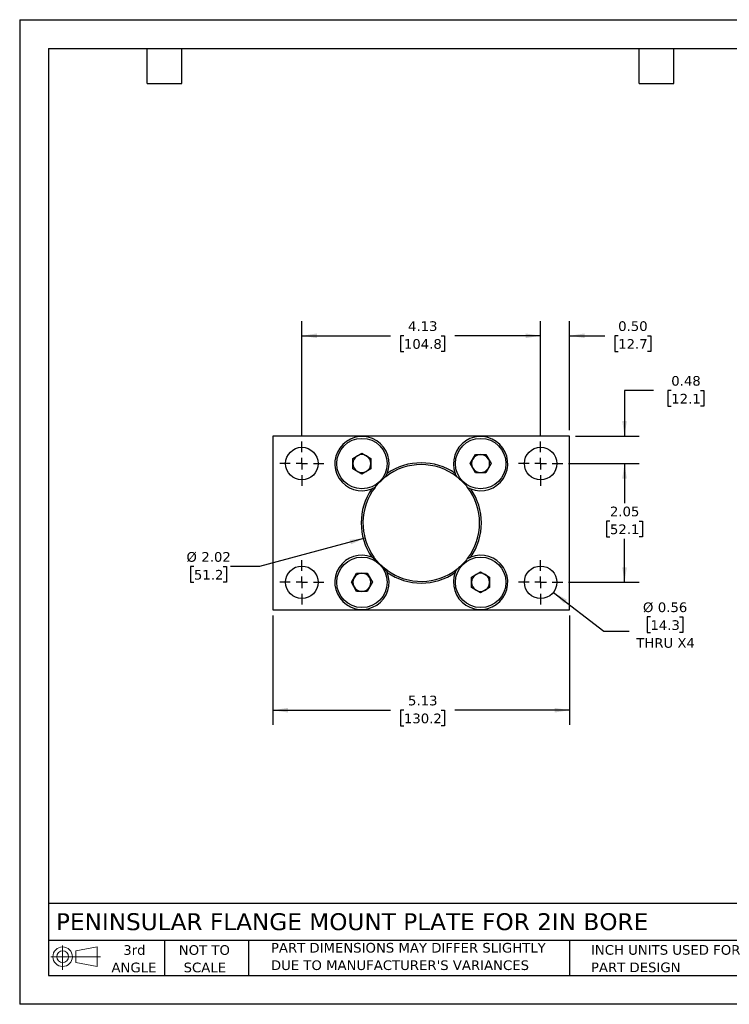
# Model space of a CAD drawing. Header units: inches. Extents: x 0 to 22, y 0 to 17.
# Tile 1 of 2: x 0 to 12.3, y 0 to 17. Entities that reach past the tile are written whole.
import ezdxf

# ---------------------------------------------------------------- set-up
doc = ezdxf.new("R2010")
doc.units = ezdxf.units.IN
doc.header["$LTSCALE"] = 2
doc.header["$MEASUREMENT"] = 0
doc.linetypes.add('SLD-Center', pattern=[0.75, 0.6, -0.05, 0.05, -0.05])
doc.linetypes.add('SLD-Solid', pattern=[0])
doc.layers.add('CENTER', color=40, linetype='SLD-Center')
doc.layers.add('SLD-DEFPOINTS', color=7, linetype='Continuous')
doc.layers.add('DIMENSIONS', color=140, linetype='SLD-Solid', lineweight=25)
doc.layers.add('TEXT', color=140, linetype='SLD-Solid', lineweight=25)
doc.styles.add('SLDTEXTSTYLE0', font='VERDANA.TTF')
doc.dimstyles.new('SLDDIMSTYLE0', dxfattribs={"dimtxt": 0.169922, "dimasz": 0.26, "dimexe": 0, "dimexo": 0.0625, "dimgap": 0.04248, "dimtad": 0, "dimtih": 1, "dimtoh": 1, "dimrnd": 1e-09, "dimzin": 12, "dimdsep": 46, "dimtxsty": 'SLDTEXTSTYLE0', "dimsah": 1, "dimcen": 0.09, "dimadec": 0, "dimazin": 3, "dimtfac": 1, "dimtofl": 0, "dimtmove": 0, "dimatfit": 3, "dimfxl": 0, "dimfrac": 2, "dimtolj": 1, "dimtzin": 12, "dimarcsym": 0})
doc.dimstyles.new('SLDDIMSTYLE1', dxfattribs={"dimtxt": 0.169922, "dimasz": 0.26, "dimexe": 0, "dimexo": 0.0625, "dimgap": 0.04248, "dimtad": 0, "dimtih": 1, "dimtoh": 1, "dimrnd": 1e-09, "dimzin": 0, "dimdsep": 46, "dimtxsty": 'SLDTEXTSTYLE0', "dimsah": 1, "dimcen": 0.09, "dimadec": 0, "dimazin": 0, "dimtfac": 1, "dimtmove": 0, "dimatfit": 0, "dimfxl": 0, "dimfrac": 2, "dimtolj": 1, "dimtzin": 12, "dimarcsym": 0})
doc.dimstyles.new('SLDDIMSTYLE2', dxfattribs={"dimtxt": 0.169922, "dimasz": 0.26, "dimexe": 0, "dimexo": 0.0625, "dimgap": 0.04248, "dimtad": 0, "dimtih": 1, "dimtoh": 1, "dimrnd": 1e-09, "dimdsep": 46, "dimtxsty": 'SLDTEXTSTYLE0', "dimsah": 1, "dimcen": 0.09, "dimadec": 0, "dimazin": 2, "dimtfac": 1, "dimtmove": 0, "dimatfit": 0, "dimfxl": 0, "dimfrac": 2, "dimtolj": 1, "dimtzin": 12, "dimarcsym": 0})
doc.dimstyles.new('SLDDIMSTYLE3', dxfattribs={"dimtxt": 0.169922, "dimasz": 0.26, "dimexe": 0, "dimexo": 0.0625, "dimgap": 0.04248, "dimtad": 0, "dimtih": 1, "dimtoh": 1, "dimrnd": 1e-09, "dimzin": 12, "dimdsep": 46, "dimtxsty": 'SLDTEXTSTYLE0', "dimsah": 1, "dimcen": 0, "dimadec": 0, "dimazin": 3, "dimtfac": 1, "dimtofl": 0, "dimtmove": 0, "dimatfit": 3, "dimfxl": 0, "dimfrac": 2, "dimtolj": 1, "dimtzin": 12, "dimarcsym": 0})
doc.dimstyles.new('SLDDIMSTYLE4', dxfattribs={"dimtxt": 0.169922, "dimasz": 0.26, "dimexe": 0, "dimexo": 0.0625, "dimgap": 0.04248, "dimtad": 0, "dimtih": 1, "dimtoh": 1, "dimrnd": 1e-09, "dimdsep": 46, "dimtxsty": 'SLDTEXTSTYLE0', "dimsah": 1, "dimcen": 0, "dimadec": 0, "dimazin": 2, "dimtfac": 1, "dimtofl": 0, "dimtmove": 0, "dimatfit": 3, "dimfxl": 0, "dimfrac": 2, "dimtolj": 1, "dimtzin": 12, "dimarcsym": 0})

# ---------------------------------------------------------------- blocks, each defined once
blk = doc.blocks.new('Block11')
at = {"color": 7, "linetype": 'SLD-Solid', "lineweight": 18}
for p, q in [((0.204, 0.418), (0.204, 0)), ((0.431, 0.328), (0.801, 0.396)), ((0.801, 0.396), (0.801, 0.058)), ((0, 0.227), (0.856, 0.227)), ((0.431, 0.126), (0.431, 0.328)), ((0.431, 0.126), (0.801, 0.058))]:
    blk.add_line(p, q, dxfattribs=at)
for radius in [0.169, 0.101]:
    blk.add_circle((0.204, 0.227), radius, dxfattribs=at)
blk = doc.blocks.new('Block12')
at = {"layer": 'SLD-DEFPOINTS'}
blk.add_blockref('Block11', (0, 0), dxfattribs=at)
blk = doc.blocks.new('SW_NOTE_0_2')
at = {"layer": 'TEXT', "color": 0, "char_height": 0.16667, "attachment_point": 1, "style": 'SLDTEXTSTYLE0'}
for s, insert in [('PART DIMENSIONS MAY DIFFER SLIGHTLY ', (0, 0.212)), ("DUE TO MANUFACTURER'S VARIANCES", (0, -0.089))]:
    blk.add_mtext(s, dxfattribs=dict(at, insert=insert))
blk = doc.blocks.new('SW_NOTE_0_3')
at = {"layer": 'TEXT', "color": 0, "char_height": 0.1667, "attachment_point": 2, "style": 'SLDTEXTSTYLE0'}
for s, insert in [('NOT TO', (0.414, 0.212)), ('SCALE', (0.422, -0.089))]:
    blk.add_mtext(s, dxfattribs=dict(at, insert=insert))
blk = doc.blocks.new('SW_NOTE_0_4')
at = {"layer": 'TEXT', "color": 0, "char_height": 0.1667, "attachment_point": 2, "style": 'SLDTEXTSTYLE0'}
for s, insert in [('3rd', (0.182, 0.212)), ('ANGLE', (0.175, -0.089))]:
    blk.add_mtext(s, dxfattribs=dict(at, insert=insert))
blk = doc.blocks.new('SW_NOTE_0_5')
at = {"layer": 'TEXT', "color": 0, "char_height": 0.16667, "attachment_point": 1, "style": 'SLDTEXTSTYLE0'}
for s, insert in [('INCH UNITS USED FOR ', (0, 0.212)), ('PART DESIGN', (0, -0.089))]:
    blk.add_mtext(s, dxfattribs=dict(at, insert=insert))
blk = doc.blocks.new('_D')
at = {"layer": 'DIMENSIONS'}
for p, q in [((9.48, 9.336), (10.698, 9.336)), ((10.448, 9.336), (10.448, 8.652)), ((10.196, 8.343), (10.139, 8.343)), ((10.139, 8.343), (10.139, 8.073)), ((10.701, 8.343), (10.758, 8.343)), ((10.758, 8.343), (10.758, 8.073)), ((10.139, 8.073), (10.196, 8.073)), ((10.448, 7.286), (10.448, 8.035)), ((10.758, 8.073), (10.701, 8.073)), ((9.48, 7.286), (10.698, 7.286))]:
    blk.add_line(p, q, dxfattribs=at)
for points in [[(10.448, 9.336), (10.408, 9.076), (10.488, 9.076)], [(10.448, 7.286), (10.488, 7.546), (10.408, 7.546)]]:
    blk.add_solid(points, dxfattribs=at)
at = {"layer": 'DIMENSIONS', "char_height": 0.1667, "attachment_point": 1, "style": 'SLDTEXTSTYLE0'}
for s, insert in [('2.05', (10.196, 8.593)), ('52.1', (10.196, 8.285))]:
    blk.add_mtext(s, dxfattribs=dict(at, insert=insert))
blk = doc.blocks.new('_D_1')
at = {"layer": 'DIMENSIONS'}
for p, q in [((4.874, 9.817), (4.874, 11.793)), ((8.999, 9.817), (8.999, 11.793)), ((4.874, 11.543), (6.407, 11.543)), ((6.637, 11.543), (6.58, 11.543)), ((6.58, 11.543), (6.58, 11.273)), ((7.283, 11.543), (7.34, 11.543)), ((7.34, 11.543), (7.34, 11.273)), ((8.999, 11.543), (7.514, 11.543)), ((6.58, 11.273), (6.637, 11.273)), ((7.34, 11.273), (7.283, 11.273))]:
    blk.add_line(p, q, dxfattribs=at)
for points in [[(4.874, 11.543), (5.134, 11.503), (5.134, 11.583)], [(8.999, 11.543), (8.739, 11.583), (8.739, 11.503)]]:
    blk.add_solid(points, dxfattribs=at)
at = {"layer": 'DIMENSIONS', "char_height": 0.1667, "attachment_point": 1, "style": 'SLDTEXTSTYLE0'}
for s, insert in [('4.13', (6.708, 11.793)), ('104.8', (6.637, 11.485))]:
    blk.add_mtext(s, dxfattribs=dict(at, insert=insert))
blk = doc.blocks.new('_D_2')
at = {"layer": 'DIMENSIONS'}
for p, q in [((8.999, 9.817), (8.999, 11.793)), ((9.499, 9.911), (9.499, 11.793)), ((8.999, 11.543), (8.499, 11.543)), ((9.499, 11.543), (10.108, 11.543)), ((10.338, 11.543), (10.281, 11.543)), ((10.281, 11.543), (10.281, 11.273)), ((10.843, 11.543), (10.9, 11.543)), ((10.9, 11.543), (10.9, 11.273)), ((10.281, 11.273), (10.338, 11.273)), ((10.9, 11.273), (10.843, 11.273))]:
    blk.add_line(p, q, dxfattribs=at)
for points in [[(8.999, 11.543), (8.739, 11.583), (8.739, 11.503)], [(9.499, 11.543), (9.759, 11.503), (9.759, 11.583)]]:
    blk.add_solid(points, dxfattribs=at)
at = {"layer": 'DIMENSIONS', "char_height": 0.1667, "attachment_point": 1, "style": 'SLDTEXTSTYLE0'}
for s, insert in [('0.50', (10.338, 11.793)), ('12.7', (10.338, 11.485))]:
    blk.add_mtext(s, dxfattribs=dict(at, insert=insert))
blk = doc.blocks.new('_D_3')
at = {"layer": 'DIMENSIONS'}
for p, q in [((10.948, 10.598), (10.448, 10.598)), ((10.448, 10.598), (10.448, 9.811)), ((11.255, 10.598), (11.197, 10.598)), ((11.197, 10.598), (11.197, 10.328)), ((11.759, 10.598), (11.817, 10.598)), ((11.817, 10.598), (11.817, 10.328)), ((11.197, 10.328), (11.255, 10.328)), ((11.817, 10.328), (11.759, 10.328)), ((9.599, 9.811), (10.698, 9.811)), ((9.48, 9.336), (10.698, 9.336)), ((10.448, 9.336), (10.448, 8.836))]:
    blk.add_line(p, q, dxfattribs=at)
for points in [[(10.448, 9.811), (10.488, 10.071), (10.408, 10.071)], [(10.448, 9.336), (10.408, 9.076), (10.488, 9.076)]]:
    blk.add_solid(points, dxfattribs=at)
at = {"layer": 'DIMENSIONS', "char_height": 0.1667, "attachment_point": 1, "style": 'SLDTEXTSTYLE0'}
for s, insert in [('0.48', (11.255, 10.848)), ('12.1', (11.255, 10.54))]:
    blk.add_mtext(s, dxfattribs=dict(at, insert=insert))
blk = doc.blocks.new('_D_4')
at = {"layer": 'DIMENSIONS'}
for p, q in [((4.374, 6.711), (4.374, 4.828)), ((9.499, 6.711), (9.499, 4.828)), ((4.374, 5.078), (6.407, 5.078)), ((6.637, 5.078), (6.58, 5.078)), ((6.58, 5.078), (6.58, 4.808)), ((7.283, 5.078), (7.34, 5.078)), ((7.34, 5.078), (7.34, 4.808)), ((9.499, 5.078), (7.514, 5.078)), ((6.58, 4.808), (6.637, 4.808)), ((7.34, 4.808), (7.283, 4.808))]:
    blk.add_line(p, q, dxfattribs=at)
for points in [[(4.374, 5.078), (4.634, 5.038), (4.634, 5.118)], [(9.499, 5.078), (9.239, 5.118), (9.239, 5.038)]]:
    blk.add_solid(points, dxfattribs=at)
at = {"layer": 'DIMENSIONS', "char_height": 0.1667, "attachment_point": 1, "style": 'SLDTEXTSTYLE0'}
for s, insert in [('5.13', (6.708, 5.328)), ('130.2', (6.637, 5.02))]:
    blk.add_mtext(s, dxfattribs=dict(at, insert=insert))
blk = doc.blocks.new('_D_5')
at = {"layer": 'DIMENSIONS'}
for p, q in [((5.964, 8.049), (4.143, 7.558)), ((3.01, 7.558), (2.953, 7.558)), ((2.953, 7.558), (2.953, 7.288)), ((3.515, 7.558), (3.572, 7.558)), ((3.572, 7.558), (3.572, 7.288)), ((4.143, 7.558), (3.643, 7.558)), ((2.953, 7.288), (3.01, 7.288)), ((3.572, 7.288), (3.515, 7.288))]:
    blk.add_line(p, q, dxfattribs=at)
blk.add_solid([(5.964, 8.049), (5.702, 8.02), (5.723, 7.942)], dxfattribs=at)
at = {"layer": 'DIMENSIONS', "char_height": 0.1667, "attachment_point": 1, "style": 'SLDTEXTSTYLE0'}
for s, insert in [('%%c', (2.881, 7.808)), ('2.02', (3.138, 7.808)), ('51.2', (3.01, 7.5))]:
    blk.add_mtext(s, dxfattribs=dict(at, insert=insert))
blk = doc.blocks.new('_D_6')
at = {"layer": 'DIMENSIONS'}
for p, q in [((9.221, 7.113), (10.088, 6.442)), ((10.895, 6.689), (10.838, 6.689)), ((10.838, 6.689), (10.838, 6.419)), ((11.4, 6.689), (11.457, 6.689)), ((11.457, 6.689), (11.457, 6.419)), ((10.088, 6.442), (10.526, 6.442)), ((10.838, 6.419), (10.895, 6.419)), ((11.457, 6.419), (11.4, 6.419))]:
    blk.add_line(p, q, dxfattribs=at)
blk.add_solid([(9.221, 7.113), (9.403, 6.923), (9.452, 6.986)], dxfattribs=at)
at = {"layer": 'DIMENSIONS', "char_height": 0.1667, "attachment_point": 1, "style": 'SLDTEXTSTYLE0'}
for s, insert in [('%%c', (10.766, 6.939)), ('0.56', (11.023, 6.939)), ('14.3', (10.895, 6.631)), ('THRU X4', (10.651, 6.323))]:
    blk.add_mtext(s, dxfattribs=dict(at, insert=insert))
blk = doc.blocks.new('SW_CENTERMARKSYMBOL_0')
at = {"layer": 'CENTER', "color": 0}
for p, q in [((0, 0.2), (0, 0.38125)), ((-0.2, 0), (-0.38125, 0)), ((0, 0), (-0.1, 0)), ((0, 0), (0, 0.1)), ((0, 0), (0, -0.1)), ((0, 0), (0.1, 0)), ((0.2, 0), (0.38125, 0)), ((0, -0.2), (0, -0.38125))]:
    blk.add_line(p, q, dxfattribs=at)
blk = doc.blocks.new('SW_CENTERMARKSYMBOL_1')
at = {"layer": 'CENTER', "color": 0}
for p, q in [((0, 0.2), (0, 0.38125)), ((-0.2, 0), (-0.38125, 0)), ((0, 0), (-0.1, 0)), ((0, 0), (0, 0.1)), ((0, 0), (0, -0.1)), ((0, 0), (0.1, 0)), ((0.2, 0), (0.38125, 0)), ((0, -0.2), (0, -0.38125))]:
    blk.add_line(p, q, dxfattribs=at)
blk = doc.blocks.new('SW_CENTERMARKSYMBOL_2')
at = {"layer": 'CENTER', "color": 0}
for p, q in [((0, 0.2), (0, 0.38125)), ((-0.2, 0), (-0.38125, 0)), ((0, 0), (-0.1, 0)), ((0, 0), (0, 0.1)), ((0, 0), (0, -0.1)), ((0, 0), (0.1, 0)), ((0.2, 0), (0.38125, 0)), ((0, -0.2), (0, -0.38125))]:
    blk.add_line(p, q, dxfattribs=at)
blk = doc.blocks.new('SW_CENTERMARKSYMBOL_3')
at = {"layer": 'CENTER', "color": 0}
for p, q in [((0, 0.2), (0, 0.38125)), ((-0.2, 0), (-0.38125, 0)), ((0, 0), (-0.1, 0)), ((0, 0), (0, 0.1)), ((0, 0), (0, -0.1)), ((0, 0), (0.1, 0)), ((0.2, 0), (0.38125, 0)), ((0, -0.2), (0, -0.38125))]:
    blk.add_line(p, q, dxfattribs=at)

msp = doc.modelspace()

# ---------------------------------------------------------------- linework, layer by layer
at = {"color": 7, "linetype": 'SLD-Solid'}
for p, q in [((0, 17), (0, 0)), ((0, 17), (22, 17)), ((22, 0), (0, 0))]:
    msp.add_line(p, q, dxfattribs=at)
for p, q in [((4.374, 9.811), (4.374, 6.811)), ((9.499, 9.811), (4.374, 9.811)), ((9.499, 6.811), (9.499, 9.811)), ((5.755, 9.426), (5.912, 9.516)), ((5.755, 9.245), (5.755, 9.426)), ((5.912, 9.516), (6.068, 9.426)), ((6.068, 9.426), (6.068, 9.245)), ((7.781, 9.336), (7.871, 9.492)), ((7.871, 9.492), (8.052, 9.492)), ((8.052, 9.492), (8.142, 9.336)), ((5.912, 9.155), (5.755, 9.245)), ((6.068, 9.245), (5.912, 9.155)), ((7.871, 9.179), (7.781, 9.336)), ((8.142, 9.336), (8.052, 9.179)), ((8.052, 9.179), (7.871, 9.179)), ((5.731, 7.286), (5.821, 7.442)), ((5.821, 7.442), (6.002, 7.442)), ((6.002, 7.442), (6.092, 7.286)), ((7.805, 7.376), (7.962, 7.466)), ((7.805, 7.195), (7.805, 7.376)), ((7.962, 7.466), (8.118, 7.376)), ((8.118, 7.376), (8.118, 7.195)), ((5.821, 7.129), (5.731, 7.286)), ((6.092, 7.286), (6.002, 7.129)), ((7.962, 7.105), (7.805, 7.195)), ((8.118, 7.195), (7.962, 7.105)), ((6.002, 7.129), (5.821, 7.129)), ((4.374, 6.811), (9.499, 6.811))]:
    msp.add_line(p, q)
for centre, radius in [((5.912, 9.336), 0.436), ((7.962, 9.336), 0.436), ((4.874, 9.336), 0.281), ((8.999, 9.336), 0.281), ((5.912, 7.286), 0.436), ((7.962, 7.286), 0.436), ((4.874, 7.286), 0.281), ((8.999, 7.286), 0.281)]:
    msp.add_circle(centre, radius)
for centre, radius, start, end in [((5.912, 9.336), 0.469, 338.7228, 291.2772), ((7.962, 9.336), 0.469, 248.7228, 201.2772), ((5.912, 9.336), 0.156, 120, 180), ((5.912, 9.336), 0.156, 60, 120), ((5.912, 9.336), 0.156, 0, 60), ((7.962, 9.336), 0.156, 150, 210), ((7.962, 9.336), 0.156, 90, 150), ((7.962, 9.336), 0.156, 30, 90), ((7.962, 9.336), 0.156, 330, 30), ((5.912, 9.336), 0.156, 180, 240), ((5.912, 9.336), 0.156, 240, 300), ((5.912, 9.336), 0.156, 300, 0), ((6.937, 8.311), 1.008, 52.4317, 127.5683), ((6.937, 8.311), 1.038, 55.4784, 124.5216), ((7.962, 9.336), 0.156, 210, 270), ((7.962, 9.336), 0.156, 270, 330), ((6.937, 8.311), 1.038, 145.4784, 214.5216), ((6.937, 8.311), 1.008, 142.4317, 215.8566), ((6.937, 8.311), 1.008, 322.4317, 37.5683), ((6.937, 8.311), 1.038, 325.4784, 34.5216), ((5.912, 7.286), 0.469, 68.7228, 21.2772), ((7.962, 7.286), 0.469, 158.7228, 111.2772), ((6.937, 8.311), 1.008, 234.1434, 307.5683), ((5.912, 7.286), 0.156, 150, 210), ((5.912, 7.286), 0.156, 90, 150), ((5.912, 7.286), 0.156, 30, 90), ((5.912, 7.286), 0.156, 330, 30), ((6.937, 8.311), 1.038, 235.4784, 304.5216), ((7.962, 7.286), 0.156, 120, 180), ((7.962, 7.286), 0.156, 60, 120), ((7.962, 7.286), 0.156, 0, 60), ((5.912, 7.286), 0.156, 210, 270), ((5.912, 7.286), 0.156, 270, 330), ((7.962, 7.286), 0.156, 180, 240), ((7.962, 7.286), 0.156, 240, 300), ((7.962, 7.286), 0.156, 300, 0)]:
    msp.add_arc(centre, radius, start, end)
for points, knots in [([(6.138, 8.925), (6.151, 8.941), (6.164, 8.958), (6.193, 8.991), (6.208, 9.007), (6.24, 9.039), (6.256, 9.054), (6.289, 9.083), (6.306, 9.097), (6.322, 9.109)], [0, 0, 0, 0, 0.25, 0.25, 0.5, 0.5, 0.75, 0.75, 1, 1, 1, 1]), ([(7.551, 9.109), (7.567, 9.097), (7.584, 9.083), (7.616, 9.055), (7.633, 9.039), (7.665, 9.007), (7.68, 8.991), (7.709, 8.958), (7.723, 8.941), (7.735, 8.925)], [0, 0, 0, 0, 0.25, 0.25, 0.5, 0.5, 0.75, 0.75, 1, 1, 1, 1]), ([(6.102, 7.714), (6.109, 7.704), (6.124, 7.683), (6.142, 7.66), (6.152, 7.648)], [0, 0, 0, 0, 0.46686, 1, 1, 1, 1]), ([(6.346, 7.494), (6.326, 7.509), (6.306, 7.525), (6.275, 7.551), (6.265, 7.56), (6.244, 7.579), (6.234, 7.588), (6.204, 7.618), (6.185, 7.639), (6.15, 7.68), (6.135, 7.7), (6.12, 7.721)], [0, 0, 0, 0, 0.25, 0.25, 0.375, 0.375, 0.5, 0.5, 0.75, 0.75, 1, 1, 1, 1]), ([(7.735, 7.696), (7.723, 7.68), (7.709, 7.664), (7.68, 7.631), (7.665, 7.614), (7.633, 7.582), (7.617, 7.567), (7.584, 7.538), (7.567, 7.525), (7.551, 7.512)], [0, 0, 0, 0, 0.25, 0.25, 0.5, 0.5, 0.75, 0.75, 1, 1, 1, 1]), ([(6.273, 7.528), (6.281, 7.521), (6.304, 7.501), (6.326, 7.486), (6.34, 7.476)], [0, 0, 0, 0, 0.351535, 1, 1, 1, 1])]:
    msp.add_open_spline(points, degree=3, knots=knots)
for points in [[(6.322, 9.109), (6.333, 9.128), (6.341, 9.147), (6.349, 9.166)], [(7.551, 9.109), (7.541, 9.128), (7.532, 9.147), (7.525, 9.166)], [(6.138, 8.925), (6.119, 8.915), (6.101, 8.906), (6.082, 8.899)], [(7.735, 8.925), (7.754, 8.915), (7.773, 8.906), (7.791, 8.899)], [(6.111, 7.71), (6.101, 7.715), (6.092, 7.719), (6.082, 7.723)], [(6.12, 7.721), (6.117, 7.717), (6.114, 7.714), (6.111, 7.71)], [(7.735, 7.696), (7.754, 7.707), (7.773, 7.715), (7.791, 7.723)], [(6.336, 7.485), (6.339, 7.488), (6.343, 7.491), (6.346, 7.494)], [(6.336, 7.485), (6.341, 7.475), (6.345, 7.466), (6.349, 7.456)], [(7.551, 7.512), (7.541, 7.493), (7.532, 7.475), (7.525, 7.456)]]:
    msp.add_open_spline(points, degree=3)
at = {"layer": 'TEXT'}
for p, q in [((0.5, 16.5), (21.5, 16.5)), ((0.5, 16.5), (0.5, 0.5)), ((2.2, 15.9), (2.2, 16.5)), ((2.8, 15.9), (2.8, 16.5)), ((10.7, 15.9), (10.7, 16.5)), ((11.3, 15.9), (11.3, 16.5)), ((2.2, 15.9), (2.8, 15.9)), ((10.7, 15.9), (11.3, 15.9)), ((21.5, 1.742), (0.5, 1.742)), ((21.5, 1.1), (0.5, 1.1)), ((2.5, 1.1), (2.5, 0.5)), ((3.954, 1.1), (3.954, 0.5)), ((9.5, 1.1), (9.5, 0.5)), ((0.5, 0.5), (21.5, 0.5))]:
    msp.add_line(p, q, dxfattribs=at)

# ---------------------------------------------------------------- block references
at = {"layer": 'CENTER'}
for name, p in [('SW_CENTERMARKSYMBOL_1', (4.874, 9.336)), ('SW_CENTERMARKSYMBOL_2', (8.999, 9.336)), ('SW_CENTERMARKSYMBOL_0', (4.874, 7.286)), ('SW_CENTERMARKSYMBOL_3', (8.999, 7.286))]:
    msp.add_blockref(name, p, dxfattribs=at)
at = {"layer": 'SLD-DEFPOINTS'}
msp.add_blockref('Block12', (0.538, 0.595), dxfattribs=at)
at = {"layer": 'TEXT'}
for name, p in [('SW_NOTE_0_4', (1.799, 0.809)), ('SW_NOTE_0_3', (2.776, 0.809)), ('SW_NOTE_0_2', (4.34, 0.848)), ('SW_NOTE_0_5', (9.868, 0.811))]:
    msp.add_blockref(name, p, dxfattribs=at)

# ---------------------------------------------------------------- texts
at = {"layer": 'TEXT', "insert": (0.627, 1.573), "char_height": 0.29167, "attachment_point": 1, "style": 'SLDTEXTSTYLE0'}
msp.add_mtext('PENINSULAR FLANGE MOUNT PLATE FOR 2IN BORE', dxfattribs=at)

# ---------------------------------------------------------------- dimensions: what is measured, and where the dimension line sits
at = {"layer": 'DIMENSIONS'}
for base, p1, p2, dimstyle, picture, middle in [((4.87407815, 11.542985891), (8.99907815, 9.716952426), (4.87407815, 9.716952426), 'SLDDIMSTYLE0', '_D_1', (6.960271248, 11.542985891)), ((9.499, 11.543), (8.999, 9.717), (9.499, 9.811), 'SLDDIMSTYLE1', '_D_2', (10.591, 11.543)), ((9.49907815, 5.078418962), (4.37407815, 6.810702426), (9.49907815, 6.810702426), 'SLDDIMSTYLE0', '_D_4', (6.960271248, 5.078418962))]:
    dim = msp.add_linear_dim(base=base, p1=p1, p2=p2, dimstyle=dimstyle, dxfattribs=at)
    dim.commit()
    dim.dimension.update_dxf_attribs({"geometry": picture, "text_midpoint": middle, "dimtype": 160})
for base, p1, p2, dimstyle, picture, middle in [((10.448202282, 9.810702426), (9.38032815, 9.335702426), (9.49907815, 9.810702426), 'SLDDIMSTYLE2', '_D_3', (10.448202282, 10.598104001)), ((10.448, 7.286), (9.38, 9.336), (9.38, 7.286), 'SLDDIMSTYLE0', '_D', (10.448, 8.343))]:
    dim = msp.add_linear_dim(base=base, p1=p1, p2=p2, angle=90, dimstyle=dimstyle, dxfattribs=at)
    dim.commit()
    dim.dimension.update_dxf_attribs({"geometry": picture, "text_midpoint": middle, "dimtype": 160})
dim = msp.add_diameter_dim_2p(p1=(7.9094, 8.5727), p2=(5.9637, 8.0487), dimstyle='SLDDIMSTYLE3', dxfattribs=at)
dim.commit()
dim.dimension.update_dxf_attribs({"geometry": '_D_5', "text_midpoint": (3.2621, 7.5583), "dimtype": 163})
dim = msp.add_diameter_dim_2p(p1=(8.777, 7.458), p2=(9.221, 7.113), text='<>\\PTHRU X4', dimstyle='SLDDIMSTYLE4', dxfattribs=at)
dim.commit()
dim.dimension.update_dxf_attribs({"geometry": '_D_6', "text_midpoint": (11.147, 6.554), "dimtype": 163})

doc.saveas('drawing.dxf')
